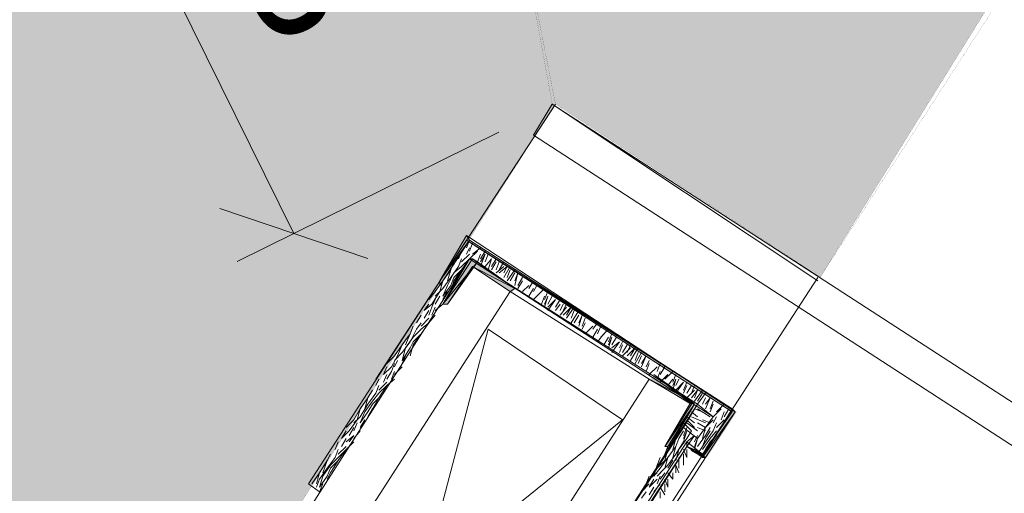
# Model space of a CAD drawing. Header units: millimetres. Extents: x 140304 to 319987, y -10756 to 142544.
# Tile 191 of 203: x 194317 to 195252, y 71592 to 72041. Entities that reach past the tile are written whole.
import ezdxf

# ---------------------------------------------------------------- set-up
doc = ezdxf.new("R2010")
doc.units = ezdxf.units.MM
doc.header["$LTSCALE"] = 10
doc.header["$PDMODE"] = 35
doc.header["$PDSIZE"] = -1000
doc.layers.get('0').update_dxf_attribs({"linetype": 'CONTINUOUS'})
doc.layers.get('Defpoints').update_dxf_attribs({"color": 253, "linetype": 'CONTINUOUS'})
doc.layers.add('4', color=3, linetype='CONTINUOUS')
for name, color, linetype, lineweight in [('DIM', 150, 'CONTINUOUS', 15), ('ele_15', 34, 'CONTINUOUS', 15), ('FLOORING', 30, 'CONTINUOUS', 15)]:
    doc.layers.add(name, color=color, linetype=linetype, lineweight=lineweight)
doc.layers.add('H', color=7, linetype='CONTINUOUS', lineweight=53, true_color=0x0000d1)
doc.styles.get("Standard").update_dxf_attribs({"font": 'verdana.ttf'})
doc.dimstyles.new('LBF 75', dxfattribs={"dimscale": 60, "dimtxt": 1.75, "dimasz": 1.75, "dimexe": 1, "dimexo": 1, "dimgap": 1, "dimtad": 1, "dimdec": 0, "dimrnd": 5, "dimzin": 12, "dimdsep": 46, "dimtxsty": 'Standard', "dimblk": 'OBLIQUE', "dimcen": 0, "dimclrd": 256, "dimclre": 256, "dimadec": 0, "dimazin": 3, "dimtfac": 1, "dimtdec": 0, "dimtofl": 0, "dimtmove": 0, "dimatfit": 3, "dimldrblk": 'OBLIQUE', "dimfxl": 0.18, "dimtolj": 1, "dimtzin": 0, "dimlwd": -1, "dimlwe": -1, "dimarcsym": 0})

# ---------------------------------------------------------------- blocks, each defined once
blk = doc.blocks.new('Base lucknow')
at = {"layer": 'H', "linetype": 'Continuous'}
for points in [[(164686.39, 91688.09), (164711.61, 91731.06), (164714.64, 91728.11), (164686.39, 91685.07), (164686.39, 91688.09)], [(164963.77, 91567.94), (164963.77, 91565), (164711.61, 91728.11), (164714.64, 91728.11), (164963.77, 91567.94)], [(164690.85, 91667.32), (164714.64, 91710.29), (164719.1, 91710.29), (164690.85, 91667.32)], [(164690.85, 91667.32), (164719.1, 91710.29), (164722.04, 91705.83), (164693.87, 91667.32), (164690.85, 91667.32)], [(164757.61, 91682.12), (164754.66, 91677.67), (164719.1, 91702.89), (164722.04, 91705.83), (164757.61, 91682.12)], [(164925.18, 91575.34), (164925.18, 91570.88), (164886.67, 91596.11), (164889.61, 91599.05), (164925.18, 91575.34)], [(164899.95, 91532.37), (164925.18, 91575.34), (164928.21, 91570.88), (164899.95, 91532.37)], [(164899.95, 91532.37), (164928.21, 91570.88), (164904.41, 91532.37), (164899.95, 91532.37)], [(164904.41, 91527.92), (164904.41, 91532.37), (164928.21, 91570.88), (164904.41, 91527.92)], [(164935.61, 91521.95), (164963.77, 91567.94), (164968.23, 91565), (164940.06, 91521.95), (164935.61, 91521.95)], [(164647.88, 91112.64), (164922.24, 91535.32), (164922.24, 91532.37), (164650.82, 91112.64), (164647.88, 91112.64)], [(164925.18, 91527.92), (164922.24, 91532.37), (164928.21, 91527.92), (164925.18, 91527.92)], [(164935.61, 91524.89), (164935.61, 91521.95), (164925.18, 91527.92), (164928.21, 91527.92), (164935.61, 91524.89)]]:
    blk.add_hatch(color=256, dxfattribs=at).paths.add_polyline_path(points)
for points in [[(164625.6, 91596.11), (164796.2, 91857.09)], [(164775.43, 91827.5), (164793.17, 91857.09)], [(164793.17, 91857.09), (165298.92, 91529.35)], [(164793.17, 91857.09), (165045.33, 91689.52)], [(165251.5, 91519.01), (164775.43, 91827.5)], [(164711.61, 91732.57), (164686.39, 91689.52)], [(164711.61, 91732.57), (164686.39, 91689.52)], [(164714.64, 91728.11), (164711.61, 91732.57)], [(164966.71, 91565), (164711.61, 91732.57)], [(164561.87, 91496.72), (164711.61, 91728.11)], [(164686.39, 91689.52), (164714.64, 91728.11)], [(164686.39, 91689.52), (164714.64, 91728.11)], [(164714.64, 91728.11), (164686.39, 91685.07)], [(164686.39, 91689.52), (164711.61, 91728.11)], [(164714.64, 91728.11), (164711.61, 91720.72)], [(164711.61, 91728.11), (164963.77, 91567.94)], [(164963.77, 91565), (164711.61, 91728.11)], [(164711.61, 91728.11), (164963.77, 91565)], [(164711.61, 91728.11), (164963.77, 91565)], [(164714.64, 91728.11), (164963.77, 91567.94)], [(164963.77, 91567.94), (164714.64, 91728.11)], [(164717.58, 91725.17), (164714.64, 91717.69)], [(164707.16, 91717.69), (164704.21, 91710.29)], [(164714.64, 91714.75), (164707.16, 91707.35)], [(164714.64, 91720.72), (164711.61, 91714.75)], [(164722.04, 91717.69), (164714.64, 91710.29)], [(164724.98, 91720.72), (164717.58, 91714.75)], [(164724.98, 91714.75), (164722.04, 91707.35)], [(164729.44, 91717.69), (164724.98, 91710.29)], [(164729.44, 91714.75), (164724.98, 91702.89)], [(164729.44, 91714.75), (164724.98, 91707.35)], [(164732.38, 91714.75), (164729.44, 91707.35)], [(164404.64, 91226.83), (164714.64, 91710.29)], [(164404.64, 91226.83), (164714.64, 91710.29)], [(164689.42, 91667.32), (164714.64, 91710.29)], [(164714.64, 91710.29), (164689.42, 91667.32)], [(164714.64, 91710.29), (164689.42, 91667.32)], [(164689.42, 91667.32), (164714.64, 91710.29)], [(164714.64, 91710.29), (164689.42, 91667.32)], [(164689.42, 91667.32), (164714.64, 91710.29)], [(164689.42, 91667.32), (164714.64, 91710.29)], [(164714.64, 91710.29), (164689.42, 91667.32)], [(164714.64, 91710.29), (164689.42, 91667.32)], [(164689.42, 91667.32), (164714.64, 91710.29)], [(164714.64, 91710.29), (164689.42, 91667.32)], [(164689.42, 91667.32), (164714.64, 91710.29)], [(164689.42, 91667.32), (164714.64, 91710.29)], [(164714.64, 91710.29), (164689.42, 91667.32)], [(164714.64, 91710.29), (164689.42, 91667.32)], [(164689.42, 91667.32), (164714.64, 91710.29)], [(164714.64, 91710.29), (164689.42, 91667.32)], [(164689.42, 91667.32), (164714.64, 91710.29)], [(164689.42, 91667.32), (164714.64, 91710.29)], [(164714.64, 91710.29), (164689.42, 91667.32)], [(164717.58, 91710.29), (164689.42, 91667.32)], [(164689.42, 91667.32), (164717.58, 91710.29)], [(164717.58, 91710.29), (164689.42, 91667.32)], [(164689.42, 91667.32), (164717.58, 91710.29)], [(164689.42, 91667.32), (164717.58, 91710.29)], [(164717.58, 91710.29), (164689.42, 91667.32)], [(164717.58, 91710.29), (164689.42, 91667.32)], [(164689.42, 91667.32), (164717.58, 91710.29)], [(164717.58, 91710.29), (164689.42, 91667.32)], [(164689.42, 91667.32), (164717.58, 91710.29)], [(164689.42, 91667.32), (164717.58, 91710.29)], [(164717.58, 91710.29), (164689.42, 91667.32)], [(164717.58, 91710.29), (164689.42, 91667.32)], [(164689.42, 91667.32), (164717.58, 91710.29)], [(164717.58, 91710.29), (164689.42, 91667.32)], [(164689.42, 91667.32), (164714.64, 91710.29)], [(164717.58, 91710.29), (164689.42, 91667.32)], [(164689.42, 91667.32), (164714.64, 91710.29)], [(164689.42, 91667.32), (164722.04, 91707.35)], [(164689.42, 91667.32), (164722.04, 91707.35)], [(164722.04, 91707.35), (164693.87, 91667.32)], [(164699.76, 91707.35), (164696.82, 91699.95)], [(164707.16, 91710.29), (164704.21, 91702.89)], [(164714.64, 91710.29), (164707.16, 91699.95)], [(164714.64, 91710.29), (164707.16, 91702.89)], [(164714.64, 91710.29), (164945.95, 91560.54)], [(164714.64, 91710.29), (164931.15, 91572.4)], [(164714.64, 91710.29), (164714.64, 91710.29)], [(164714.64, 91710.29), (164714.64, 91710.29)], [(164714.64, 91710.29), (164714.64, 91710.29)], [(164714.64, 91710.29), (164714.64, 91710.29)], [(164714.64, 91710.29), (164714.64, 91710.29)], [(164714.64, 91710.29), (164714.64, 91710.29)], [(164714.64, 91710.29), (164714.64, 91710.29)], [(164714.64, 91710.29), (164717.58, 91710.29)], [(164717.58, 91710.29), (164717.58, 91710.29)], [(164717.58, 91710.29), (164717.58, 91710.29)], [(164717.58, 91710.29), (164717.58, 91710.29)], [(164717.58, 91710.29), (164717.58, 91710.29)], [(164722.04, 91707.35), (164717.58, 91710.29)], [(164717.58, 91710.29), (164757.61, 91682.12)], [(164722.04, 91707.35), (164757.61, 91682.12)], [(164757.61, 91682.12), (164722.04, 91707.35)], [(164735.41, 91710.29), (164729.44, 91702.89)], [(164735.41, 91710.29), (164732.38, 91699.95)], [(164739.78, 91710.29), (164735.41, 91702.89)], [(164739.78, 91707.35), (164735.41, 91699.95)], [(164739.78, 91707.35), (164735.41, 91699.95)], [(164742.81, 91707.35), (164739.78, 91699.95)], [(164747.26, 91707.35), (164742.81, 91699.95)], [(164696.82, 91699.95), (164689.42, 91689.52)], [(164717.58, 91702.89), (164693.87, 91667.32)], [(164696.82, 91699.95), (164693.87, 91689.52)], [(164699.76, 91696.92), (164693.87, 91685.07)], [(164704.21, 91702.89), (164696.82, 91692.55)], [(164707.16, 91702.89), (164699.76, 91696.92)], [(164707.16, 91699.95), (164699.76, 91689.52)], [(164707.16, 91699.95), (164699.76, 91692.55)], [(164717.58, 91702.89), (164757.61, 91682.12)], [(164753.15, 91679.18), (164717.58, 91702.89)], [(164757.61, 91682.12), (164717.58, 91702.89)], [(164747.26, 91702.89), (164739.78, 91696.92)], [(164750.21, 91702.89), (164742.81, 91696.92)], [(164753.15, 91702.89), (164747.26, 91692.55)], [(164750.21, 91702.89), (164747.26, 91696.92)], [(164757.61, 91699.95), (164750.21, 91689.52)], [(164753.15, 91699.95), (164750.21, 91692.55)], [(164753.15, 91699.95), (164750.21, 91692.55)], [(164757.61, 91696.92), (164753.15, 91689.52)], [(164760.55, 91696.92), (164757.61, 91685.07)], [(164760.55, 91696.92), (164757.61, 91689.52)], [(164689.42, 91689.52), (164682.02, 91679.18)], [(164689.42, 91689.52), (164686.39, 91679.18)], [(164686.39, 91685.07), (164686.39, 91689.52)], [(164696.82, 91692.55), (164689.42, 91682.12)], [(164696.82, 91685.07), (164689.42, 91674.72)], [(164693.87, 91685.07), (164689.42, 91674.72)], [(164699.76, 91692.55), (164696.82, 91685.07)], [(164699.76, 91689.52), (164696.82, 91679.18)], [(164765.01, 91692.55), (164760.55, 91685.07)], [(164765.01, 91689.52), (164760.55, 91682.12)], [(164770.98, 91685.07), (164765.01, 91679.18)], [(164775.43, 91689.52), (164770.98, 91682.12)], [(164778.37, 91685.07), (164775.43, 91679.18)], [(164874.81, 91429.96), (165045.33, 91692.55)], [(164753.15, 91679.18), (164447.68, 91204.54)], [(164682.02, 91679.18), (164676.05, 91671.78)], [(164686.39, 91679.18), (164678.99, 91667.32)], [(164689.42, 91682.12), (164682.02, 91674.72)], [(164693.87, 91679.18), (164689.42, 91671.78)], [(164757.61, 91682.12), (164753.15, 91679.18)], [(164885.16, 91596.11), (164753.15, 91679.18)], [(164775.43, 91682.12), (164770.98, 91674.72)], [(164782.83, 91679.18), (164775.43, 91671.78)], [(164785.77, 91682.12), (164778.37, 91674.72)], [(164788.8, 91679.18), (164785.77, 91671.78)], [(164678.99, 91667.32), (164671.59, 91661.35)], [(164676.05, 91667.32), (164671.59, 91661.35)], [(164682.02, 91671.78), (164678.99, 91664.3)], [(164686.39, 91674.72), (164682.02, 91667.32)], [(164689.42, 91667.32), (164682.02, 91661.35)], [(164693.87, 91667.32), (164689.42, 91667.32)], [(164785.77, 91674.72), (164782.83, 91667.32)], [(164788.8, 91674.72), (164785.77, 91664.3)], [(164788.8, 91674.72), (164785.77, 91667.32)], [(164793.17, 91674.72), (164788.8, 91667.32)], [(164796.2, 91671.78), (164788.8, 91661.35)], [(164796.2, 91671.78), (164788.8, 91664.3)], [(164800.66, 91671.78), (164796.2, 91664.3)], [(164800.66, 91667.32), (164796.2, 91661.35)], [(164800.66, 91667.32), (164796.2, 91661.35)], [(164803.6, 91667.32), (164800.66, 91661.35)], [(164806.54, 91667.32), (164803.6, 91661.35)], [(164668.65, 91656.9), (164664.19, 91649.5)], [(164676.05, 91661.35), (164671.59, 91653.96)], [(164678.99, 91664.3), (164676.05, 91656.9)], [(164682.02, 91656.9), (164676.05, 91649.5)], [(164682.02, 91664.3), (164678.99, 91656.9)], [(164806.54, 91664.3), (164800.66, 91656.9)], [(164811, 91664.3), (164803.6, 91656.9)], [(164813.94, 91664.3), (164806.54, 91653.96)], [(164811, 91664.3), (164806.54, 91656.9)], [(164818.4, 91661.35), (164811, 91649.5)], [(164813.94, 91661.35), (164811, 91653.96)], [(164813.94, 91661.35), (164811, 91653.96)], [(164818.4, 91656.9), (164813.94, 91649.5)], [(164821.42, 91656.9), (164818.4, 91646.56)], [(164821.42, 91656.9), (164818.4, 91649.5)], [(164668.65, 91649.5), (164664.19, 91643.53)], [(164676.05, 91653.96), (164668.65, 91646.56)], [(164676.05, 91649.5), (164668.65, 91639.16)], [(164676.05, 91649.5), (164668.65, 91643.53)], [(164824.37, 91653.96), (164821.42, 91646.56)], [(164824.37, 91649.5), (164821.42, 91643.53)], [(164836.22, 91649.5), (164831.77, 91643.53)], [(164732.38, 91643.53), (164604.83, 91158.64)], [(164658.22, 91639.16), (164650.82, 91628.73)], [(164658.22, 91639.16), (164653.77, 91628.73)], [(164661.25, 91646.56), (164658.22, 91639.16)], [(164664.19, 91643.53), (164658.22, 91631.67)], [(164668.65, 91643.53), (164661.25, 91636.13)], [(164668.65, 91639.16), (164661.25, 91628.73)], [(164668.65, 91639.16), (164661.25, 91631.67)], [(164859.93, 91557.51), (164732.38, 91643.53)], [(164831.77, 91646.56), (164824.37, 91639.16)], [(164836.22, 91643.53), (164831.77, 91636.13)], [(164839.16, 91646.56), (164836.22, 91639.16)], [(164842.19, 91639.16), (164836.22, 91631.67)], [(164846.56, 91643.53), (164839.16, 91636.13)], [(164849.59, 91639.16), (164846.56, 91631.67)], [(164650.82, 91628.73), (164643.42, 91618.39)], [(164650.82, 91628.73), (164646.37, 91618.39)], [(164658.22, 91631.67), (164650.82, 91621.33)], [(164661.25, 91636.13), (164653.77, 91625.79)], [(164661.25, 91631.67), (164658.22, 91625.79)], [(164661.25, 91628.73), (164658.22, 91618.39)], [(164846.56, 91636.13), (164842.19, 91628.73)], [(164849.59, 91636.13), (164846.56, 91625.79)], [(164849.59, 91636.13), (164846.56, 91628.73)], [(164854.05, 91636.13), (164849.59, 91628.73)], [(164856.99, 91631.67), (164849.59, 91621.33)], [(164856.99, 91631.67), (164849.59, 91625.79)], [(164859.93, 91631.67), (164856.99, 91625.79)], [(164859.93, 91628.73), (164856.99, 91621.33)], [(164859.93, 91628.73), (164856.99, 91621.33)], [(164864.39, 91628.73), (164859.93, 91621.33)], [(164867.33, 91628.73), (164864.39, 91621.33)], [(164650.82, 91621.33), (164643.42, 91613.93)], [(164658.22, 91625.79), (164650.82, 91613.93)], [(164653.77, 91625.79), (164650.82, 91613.93)], [(164867.33, 91625.79), (164859.93, 91618.39)], [(164871.79, 91625.79), (164864.39, 91618.39)], [(164874.81, 91625.79), (164867.33, 91613.93)], [(164871.79, 91625.79), (164867.33, 91618.39)], [(164877.76, 91621.33), (164871.79, 91610.91)], [(164874.81, 91621.33), (164871.79, 91613.93)], [(164874.81, 91621.33), (164871.79, 91613.93)], [(164643.42, 91618.39), (164636.03, 91610.91)], [(164646.37, 91618.39), (164640.48, 91607.96)], [(164643.42, 91610.91), (164640.48, 91603.51)], [(164646.37, 91613.93), (164643.42, 91607.96)], [(164653.77, 91618.39), (164650.82, 91610.91)], [(164877.76, 91618.39), (164874.81, 91610.91)], [(164882.21, 91618.39), (164877.76, 91607.96)], [(164882.21, 91618.39), (164877.76, 91610.91)], [(164885.16, 91613.93), (164882.21, 91607.96)], [(164885.16, 91610.91), (164882.21, 91603.51)], [(164895.58, 91610.91), (164892.56, 91603.51)], [(164640.48, 91607.96), (164633, 91600.56)], [(164636.03, 91607.96), (164633, 91600.56)], [(164636.03, 91600.56), (164633, 91593.17)], [(164640.48, 91603.51), (164636.03, 91596.11)], [(164643.42, 91603.51), (164640.48, 91596.11)], [(164650.82, 91607.96), (164643.42, 91600.56)], [(164892.56, 91607.96), (164885.16, 91600.56)], [(164889.61, 91600.56), (164925.18, 91575.34)], [(164925.18, 91575.34), (164889.61, 91600.56)], [(164928.21, 91572.4), (164889.61, 91600.56)], [(164889.61, 91600.56), (164925.18, 91572.4)], [(164895.58, 91603.51), (164892.56, 91596.11)], [(164899.95, 91607.96), (164895.58, 91600.56)], [(164902.98, 91600.56), (164895.58, 91593.17)], [(164907.44, 91603.51), (164899.95, 91596.11)], [(164910.38, 91600.56), (164907.44, 91593.17)], [(164579.61, 91120.04), (164885.16, 91596.11)], [(164628.63, 91596.11), (164625.6, 91590.14)], [(164636.03, 91593.17), (164628.63, 91585.77)], [(164643.42, 91596.11), (164636.03, 91590.14)], [(164885.16, 91596.11), (164925.18, 91575.34)], [(164925.18, 91572.4), (164885.16, 91596.11)], [(164907.44, 91596.11), (164902.98, 91590.14)], [(164910.38, 91596.11), (164907.44, 91585.77)], [(164910.38, 91596.11), (164907.44, 91590.14)], [(164913.32, 91596.11), (164910.38, 91590.14)], [(164917.78, 91593.17), (164910.38, 91582.74)], [(164917.78, 91593.17), (164910.38, 91585.77)], [(164920.72, 91593.17), (164917.78, 91585.77)], [(164622.66, 91585.77), (164618.2, 91578.28)], [(164625.6, 91582.74), (164618.2, 91572.4)], [(164628.63, 91582.74), (164622.66, 91575.34)], [(164628.63, 91590.14), (164625.6, 91582.74)], [(164636.03, 91590.14), (164628.63, 91578.28)], [(164636.03, 91590.14), (164628.63, 91582.74)], [(164920.72, 91590.14), (164917.78, 91582.74)], [(164920.72, 91590.14), (164917.78, 91582.74)], [(164925.18, 91590.14), (164920.72, 91582.74)], [(164928.21, 91585.77), (164920.72, 91578.28)], [(164928.21, 91590.14), (164925.18, 91582.74)], [(164931.15, 91585.77), (164925.18, 91578.28)], [(164935.61, 91585.77), (164928.21, 91575.34)], [(164931.15, 91585.77), (164928.21, 91578.28)], [(164938.55, 91582.74), (164931.15, 91572.4)], [(164935.61, 91582.74), (164931.15, 91575.34)], [(164935.61, 91582.74), (164931.15, 91575.34)], [(164618.2, 91578.28), (164610.8, 91567.94)], [(164618.2, 91572.4), (164610.8, 91560.54)], [(164618.2, 91578.28), (164615.26, 91567.94)], [(164622.66, 91575.34), (164615.26, 91565)], [(164622.66, 91572.4), (164618.2, 91565)], [(164931.15, 91572.4), (164618.2, 91087.42)], [(164628.63, 91578.28), (164622.66, 91567.94)], [(164628.63, 91578.28), (164622.66, 91572.4)], [(164899.95, 91532.37), (164925.18, 91575.34)], [(164928.21, 91572.4), (164899.95, 91532.37)], [(164899.95, 91532.37), (164928.21, 91572.4)], [(164928.21, 91572.4), (164899.95, 91532.37)], [(164928.21, 91572.4), (164899.95, 91532.37)], [(164899.95, 91532.37), (164928.21, 91572.4)], [(164899.95, 91532.37), (164928.21, 91572.4)], [(164925.18, 91572.4), (164899.95, 91532.37)], [(164928.21, 91572.4), (164902.98, 91532.37)], [(164928.21, 91572.4), (164902.98, 91532.37)], [(164902.98, 91532.37), (164928.21, 91572.4)], [(164902.98, 91532.37), (164928.21, 91572.4)], [(164928.21, 91572.4), (164902.98, 91532.37)], [(164928.21, 91572.4), (164902.98, 91532.37)], [(164902.98, 91532.37), (164928.21, 91572.4)], [(164902.98, 91532.37), (164928.21, 91572.4)], [(164928.21, 91572.4), (164902.98, 91529.35)], [(164928.21, 91572.4), (164902.98, 91529.35)], [(164902.98, 91529.35), (164928.21, 91572.4)], [(164902.98, 91529.35), (164928.21, 91572.4)], [(164928.21, 91572.4), (164902.98, 91529.35)], [(164928.21, 91572.4), (164902.98, 91529.35)], [(164902.98, 91529.35), (164928.21, 91572.4)], [(164928.21, 91572.4), (164902.98, 91529.35)], [(164902.98, 91529.35), (164928.21, 91572.4)], [(164902.98, 91529.35), (164928.21, 91572.4)], [(164928.21, 91572.4), (164902.98, 91529.35)], [(164928.21, 91572.4), (164902.98, 91529.35)], [(164902.98, 91529.35), (164928.21, 91572.4)], [(164928.21, 91572.4), (164902.98, 91529.35)], [(164902.98, 91529.35), (164928.21, 91572.4)], [(164902.98, 91529.35), (164928.21, 91572.4)], [(164928.21, 91572.4), (164902.98, 91529.35)], [(164928.21, 91572.4), (164902.98, 91529.35)], [(164902.98, 91529.35), (164928.21, 91572.4)], [(164928.21, 91572.4), (164902.98, 91529.35)], [(164902.98, 91529.35), (164928.21, 91572.4)], [(164902.98, 91529.35), (164928.21, 91572.4)], [(164928.21, 91572.4), (164902.98, 91529.35)], [(164928.21, 91572.4), (164902.98, 91529.35)], [(164902.98, 91529.35), (164928.21, 91572.4)], [(164902.98, 91529.35), (164928.21, 91572.4)], [(164917.78, 91550.12), (164931.15, 91572.4)], [(164925.18, 91575.34), (164925.18, 91572.4)], [(164925.18, 91575.34), (164928.21, 91572.4)], [(164928.21, 91572.4), (164928.21, 91572.4)], [(164928.21, 91572.4), (164928.21, 91572.4)], [(164928.21, 91572.4), (164928.21, 91572.4)], [(164928.21, 91572.4), (164928.21, 91572.4)], [(164928.21, 91572.4), (164928.21, 91572.4)], [(164928.21, 91572.4), (164928.21, 91572.4)], [(164928.21, 91572.4), (164928.21, 91572.4)], [(164928.21, 91572.4), (164928.21, 91572.4)], [(164928.21, 91572.4), (164928.21, 91572.4)], [(164928.21, 91572.4), (164928.21, 91572.4)], [(164928.21, 91572.4), (164928.21, 91572.4)], [(164928.21, 91572.4), (164928.21, 91572.4)], [(164931.15, 91572.4), (164945.95, 91560.54)], [(164938.55, 91578.28), (164935.61, 91572.4)], [(164943, 91578.28), (164938.55, 91567.94)], [(164943, 91578.28), (164938.55, 91572.4)], [(164945.95, 91575.34), (164943, 91567.94)], [(164945.95, 91572.4), (164943, 91565)], [(164956.37, 91572.4), (164948.97, 91565)], [(164610.8, 91567.94), (164604.83, 91557.51)], [(164610.8, 91567.94), (164607.86, 91557.51)], [(164618.2, 91565), (164610.8, 91554.57)], [(164615.26, 91565), (164610.8, 91554.57)], [(164622.66, 91567.94), (164618.2, 91560.54)], [(164925.18, 91565), (164931.15, 91560.54)], [(164928.21, 91567.94), (164935.61, 91565)], [(164931.15, 91567.94), (164943, 91560.54)], [(164963.77, 91567.94), (164935.61, 91521.95)], [(164935.61, 91521.95), (164966.71, 91565)], [(164935.61, 91521.95), (164966.71, 91565)], [(164963.77, 91565), (164935.61, 91524.89)], [(164963.77, 91565), (164935.61, 91524.89)], [(164966.71, 91565), (164938.55, 91521.95)], [(164938.55, 91521.95), (164966.71, 91565)], [(164953.35, 91567.94), (164945.95, 91560.54)], [(164956.37, 91565), (164953.35, 91557.51)], [(164960.83, 91567.94), (164956.37, 91560.54)], [(164963.77, 91567.94), (164963.77, 91565)], [(164966.71, 91565), (164963.77, 91567.94)], [(164859.93, 91557.51), (164472.82, 91244.65)], [(164604.83, 91557.51), (164597.43, 91550.12)], [(164607.86, 91557.51), (164600.38, 91547.17)], [(164610.8, 91560.54), (164604.83, 91554.57)], [(164607.86, 91554.57), (164604.83, 91547.17)], [(164615.26, 91557.51), (164610.8, 91550.12)], [(164917.78, 91554.57), (164925.18, 91547.17)], [(164920.72, 91560.54), (164928.21, 91554.57)], [(164920.72, 91557.51), (164928.21, 91550.12)], [(164920.72, 91554.57), (164931.15, 91547.17)], [(164925.18, 91560.54), (164938.55, 91554.57)], [(164945.95, 91560.54), (164931.15, 91539.77)], [(164945.95, 91560.54), (164931.15, 91539.77)], [(164931.15, 91554.57), (164938.55, 91550.12)], [(164935.61, 91557.51), (164943, 91554.57)], [(164945.95, 91557.51), (164938.55, 91550.12)], [(164948.97, 91560.54), (164945.95, 91554.57)], [(164948.97, 91554.57), (164945.95, 91547.17)], [(164956.37, 91557.51), (164948.97, 91550.12)], [(164600.38, 91547.17), (164592.98, 91539.77)], [(164597.43, 91547.17), (164592.98, 91539.77)], [(164604.83, 91550.12), (164600.38, 91542.72)], [(164610.8, 91547.17), (164604.83, 91539.77)], [(164917.78, 91550.12), (164633, 91109.62)], [(164917.78, 91547.17), (164913.32, 91539.77)], [(164920.72, 91550.12), (164917.78, 91542.72)], [(164931.15, 91539.77), (164917.78, 91550.12)], [(164931.15, 91539.77), (164917.78, 91550.12)], [(164920.72, 91547.17), (164917.78, 91536.75)], [(164920.72, 91547.17), (164917.78, 91539.77)], [(164925.18, 91547.17), (164920.72, 91539.77)], [(164931.15, 91550.12), (164938.55, 91547.17)], [(164938.55, 91550.12), (164935.61, 91539.77)], [(164943, 91550.12), (164938.55, 91542.72)], [(164945.95, 91547.17), (164938.55, 91536.75)], [(164943, 91547.17), (164938.55, 91539.77)], [(164948.97, 91547.17), (164943, 91539.77)], [(164590.03, 91536.75), (164587.09, 91529.35)], [(164597.43, 91539.77), (164592.98, 91532.37)], [(164604.83, 91542.72), (164597.43, 91536.75)], [(164604.83, 91536.75), (164597.43, 91529.35)], [(164604.83, 91542.72), (164600.38, 91536.75)], [(164920.72, 91536.75), (164646.37, 91112.64)], [(164920.72, 91536.75), (164646.37, 91112.64)], [(164920.72, 91536.75), (164646.37, 91112.64)], [(164910.38, 91539.77), (164902.98, 91532.37)], [(164910.38, 91539.77), (164907.44, 91529.35)], [(164913.32, 91539.77), (164910.38, 91532.37)], [(164917.78, 91536.75), (164910.38, 91524.89)], [(164920.72, 91539.77), (164913.32, 91529.35)], [(164928.21, 91542.72), (164920.72, 91532.37)], [(164928.21, 91542.72), (164920.72, 91536.75)], [(164920.72, 91532.37), (164920.72, 91536.75)], [(164935.61, 91524.89), (164920.72, 91536.75)], [(164935.61, 91524.89), (164920.72, 91536.75)], [(164931.15, 91542.72), (164928.21, 91536.75)], [(164931.15, 91539.77), (164928.21, 91529.35)], [(164931.15, 91539.77), (164928.21, 91532.37)], [(164938.55, 91542.72), (164931.15, 91532.37)], [(164938.55, 91536.75), (164931.15, 91524.89)], [(164938.55, 91539.77), (164935.61, 91532.37)], [(164943, 91539.77), (164935.61, 91529.35)], [(164943, 91536.75), (164938.55, 91529.35)], [(164948.97, 91542.72), (164943, 91536.75)], [(164590.03, 91529.35), (164587.09, 91521.95)], [(164597.43, 91532.37), (164590.03, 91524.89)], [(164597.43, 91529.35), (164590.03, 91519.01)], [(164597.43, 91529.35), (164590.03, 91521.95)], [(164646.37, 91112.64), (164920.72, 91532.37)], [(164646.37, 91112.64), (164920.72, 91532.37)], [(164920.72, 91532.37), (164650.82, 91112.64)], [(164650.82, 91112.64), (164920.72, 91532.37)], [(164653.77, 91112.64), (164920.72, 91532.37)], [(164920.72, 91532.37), (164653.77, 91112.64)], [(164902.98, 91532.37), (164899.95, 91524.89)], [(164902.98, 91532.37), (164899.95, 91532.37)], [(164902.98, 91529.35), (164899.95, 91519.01)], [(164910.38, 91532.37), (164902.98, 91521.95)], [(164902.98, 91529.35), (164902.98, 91532.37)], [(164910.38, 91532.37), (164907.44, 91521.95)], [(164913.32, 91529.35), (164910.38, 91519.01)], [(164920.72, 91521.95), (164917.78, 91529.35)], [(164928.21, 91529.35), (164920.72, 91532.37)], [(164920.72, 91532.37), (164928.21, 91529.35)], [(164920.72, 91532.37), (164928.21, 91529.35)], [(164925.18, 91529.35), (164920.72, 91532.37)], [(164920.72, 91532.37), (164938.55, 91521.95)], [(164920.72, 91521.95), (164920.72, 91529.35)], [(164928.21, 91529.35), (164925.18, 91529.35)], [(164925.18, 91529.35), (164935.61, 91524.89)], [(164935.61, 91521.95), (164925.18, 91529.35)], [(164928.21, 91529.35), (164928.21, 91529.35)], [(164928.21, 91529.35), (164935.61, 91524.89)], [(164935.61, 91524.89), (164928.21, 91529.35)], [(164579.61, 91519.01), (164572.21, 91507.15)], [(164579.61, 91519.01), (164575.24, 91507.15)], [(164582.63, 91524.89), (164579.61, 91519.01)], [(164587.09, 91521.95), (164579.61, 91511.61)], [(164590.03, 91521.95), (164582.63, 91514.55)], [(164590.03, 91519.01), (164582.63, 91507.15)], [(164590.03, 91519.01), (164582.63, 91511.61)], [(164668.65, 91102.22), (164938.55, 91521.95)], [(164895.58, 91521.95), (164892.56, 91514.55)], [(164899.95, 91519.01), (164892.56, 91511.61)], [(164902.98, 91521.95), (164895.58, 91511.61)], [(164902.98, 91521.95), (164899.95, 91511.61)], [(164910.38, 91524.89), (164902.98, 91514.55)], [(164907.44, 91519.01), (164902.98, 91511.61)], [(164913.32, 91514.55), (164913.32, 91521.95)], [(164913.32, 91511.61), (164913.32, 91519.01)], [(164917.78, 91519.01), (164917.78, 91524.89)], [(164917.78, 91514.55), (164917.78, 91521.95)], [(164935.61, 91524.89), (164935.61, 91521.95)], [(164938.55, 91521.95), (164935.61, 91521.95)], [(164572.21, 91507.15), (164564.81, 91496.72)], [(164572.21, 91507.15), (164569.27, 91496.72)], [(164579.61, 91511.61), (164572.21, 91501.18)], [(164582.63, 91514.55), (164575.24, 91504.12)], [(164582.63, 91511.61), (164579.61, 91504.12)], [(164582.63, 91507.15), (164579.61, 91501.18)], [(164892.56, 91507.15), (164885.16, 91501.18)], [(164892.56, 91514.55), (164889.61, 91504.12)], [(164895.58, 91511.61), (164889.61, 91504.12)], [(164899.95, 91511.61), (164892.56, 91504.12)], [(164902.98, 91514.55), (164895.58, 91507.15)], [(164899.95, 91507.15), (164895.58, 91501.18)], [(164907.44, 91501.18), (164902.98, 91507.15)], [(164907.44, 91501.18), (164907.44, 91507.15)], [(164910.38, 91507.15), (164910.38, 91514.55)], [(164913.32, 91507.15), (164910.38, 91514.55)], [(164572.21, 91501.18), (164569.27, 91493.78)], [(164579.61, 91504.12), (164572.21, 91493.78)], [(164575.24, 91504.12), (164572.21, 91493.78)], [(164885.16, 91504.12), (164882.21, 91496.72)], [(164892.56, 91501.18), (164885.16, 91493.78)], [(164889.61, 91501.18), (164885.16, 91493.78)], [(164895.58, 91504.12), (164892.56, 91496.72)], [(164902.98, 91493.78), (164899.95, 91501.18)], [(164902.98, 91493.78), (164902.98, 91501.18)], [(164572.21, 91489.33), (164561.87, 91496.72)], [(164575.24, 91496.72), (164572.21, 91489.33)], [(164885.16, 91496.72), (164877.76, 91489.33)], [(164882.21, 91489.33), (164877.76, 91483.36)], [(164889.61, 91493.78), (164885.16, 91486.38)], [(164895.58, 91496.72), (164889.61, 91489.33)], [(164899.95, 91486.38), (164895.58, 91493.78)], [(164895.58, 91483.36), (164895.58, 91489.33)], [(164899.95, 91489.33), (164899.95, 91496.72)]]:
    blk.add_lwpolyline(points)
at = {"layer": '4', "ltscale": 0.25, "const_width": 0.1, "flags": 128}
blk.add_lwpolyline([(164793.17, 91857.09), (165047.49, 91692.87), (165221.17, 91961.82, 0.207696), (163845.5, 92782.57), (163832.13, 92659.48, -0.387871), (164793.17, 91857.09, 32.098787)], format="xyb", dxfattribs=at)
blk = doc.blocks.new('_OBLIQUE')
at = {"color": 0, "linetype": 'ByBlock', "lineweight": -2}
for p, q in [((-0.5, -0.5), (0.5, 0.5)), ((0, 0), (0, 0))]:
    blk.add_line(p, q, dxfattribs=at)
blk = doc.blocks.new('*D182')
at = {"layer": 'Defpoints', "color": 0, "ltscale": 0.25, "transparency": 16777216}
for p in [(194566.61, 72485.37), (190343.02, 72047.76), (190404.83, 71714.2)]:
    blk.add_point(p, dxfattribs=at)
at = {"layer": 'DIM', "ltscale": 0.25, "transparency": 16777216}
for p, q in [((194555.67, 72544.37), (194493.87, 72877.93)), ((194504.8, 72818.93), (190343.02, 72047.76)), ((190393.89, 71773.19), (190332.09, 72106.75))]:
    blk.add_line(p, q, dxfattribs=at)
at = {"layer": 'DIM', "ltscale": 0.25, "transparency": 16777216, "xscale": 105, "yscale": 105, "zscale": 105}
for p, rotation in [((194504.8, 72818.93), 10.49782728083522), ((190343.02, 72047.76), 190.4978272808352)]:
    blk.add_blockref('_OBLIQUE', p, dxfattribs=dict(at, rotation=rotation))
at = {"layer": 'DIM', "color": 0, "ltscale": 0.25, "transparency": 16777216, "insert": (192403.01, 72546.11), "char_height": 105, "attachment_point": 5, "rotation": 10.49783}
blk.add_mtext('\\A1;4235', dxfattribs=at)
blk = doc.blocks.new('*D185')
at = {"layer": 'Defpoints', "color": 0, "ltscale": 0.25, "transparency": 16777216}
for p in [(194566.61, 72485.37), (187889.31, 72441.38), (190745.08, 72344.11), (190404.83, 71714.2), (190404.83, 71714.2)]:
    blk.add_point(p, dxfattribs=at)
at = {"layer": 'DIM', "ltscale": 0.25, "transparency": 16777216}
blk.add_arc((190404.83, 71714.2), 715.93, 10.49783, 163.87663, dxfattribs=at)
at = {"layer": 'DIM', "ltscale": 0.25, "transparency": 16777216, "xscale": 105, "yscale": 105, "zscale": 105}
for p, rotation in [((189717.05, 71913.02), 253.8766272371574), ((191108.78, 71844.64), 280.4978272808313)]:
    blk.add_blockref('_OBLIQUE', p, dxfattribs=dict(at, rotation=rotation))
at = {"layer": 'DIM', "color": 0, "ltscale": 0.25, "transparency": 16777216, "insert": (190445.59, 72543.82), "char_height": 105, "attachment_point": 5, "rotation": 357.18723}
blk.add_mtext('\\A1;153°', dxfattribs=at)
blk = doc.blocks.new('*D186')
at = {"layer": 'Defpoints', "color": 0, "ltscale": 0.25, "transparency": 16777216}
for p in [(194566.61, 72485.37), (194318.26, 72362.55), (194825.73, 71961.46)]:
    blk.add_point(p, dxfattribs=at)
at = {"layer": 'DIM', "ltscale": 0.25, "transparency": 16777216}
for p, q in [((194512.82, 72458.77), (194264.48, 72335.95)), ((194577.39, 71838.63), (194318.26, 72362.55)), ((194771.95, 71934.86), (194523.61, 71812.03))]:
    blk.add_line(p, q, dxfattribs=at)
at = {"layer": 'DIM', "ltscale": 0.25, "transparency": 16777216, "xscale": 105, "yscale": 105, "zscale": 105}
for p, rotation in [((194318.26, 72362.55), 116.316901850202), ((194577.39, 71838.63), 296.316901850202)]:
    blk.add_blockref('_OBLIQUE', p, dxfattribs=dict(at, rotation=rotation))
at = {"layer": 'DIM', "color": 0, "ltscale": 0.25, "transparency": 16777216, "insert": (194550.82, 72151.53), "char_height": 105, "attachment_point": 5, "rotation": 296.3169}
blk.add_mtext('\\A1;585', dxfattribs=at)

msp = doc.modelspace()

# ---------------------------------------------------------------- hatches: boundary and pattern name
at = {"layer": 'FLOORING', "ltscale": 0.25, "true_color": 0x707070}
h = msp.add_hatch(dxfattribs=at)
h.set_pattern_fill('AR-SAND', color=8, scale=3, style=0)
h.set_pattern_definition([(37.5, (171023.56, 69785.76), (-4.8001, 146.82397), [0, -115.824, 0, -129.54, 0, -123.825]), (7.5, (171023.56, 69785.76), (134.857, 215.0475), [0, -62.484, 0, -104.394, 0, -40.005]), (327.5, (170929.83, 69785.76), (237.2977, 0.43116), [0, -38.1, 0, -137.16, 0, -179.07]), (317.5, (170929.83, 69785.76), (229.067, 66.8788), [0, -19.05, 0, -89.916, 0, -102.87])])
edge = h.paths.add_edge_path()
edge.add_line((187735.02, 69785.76), (182745.92, 69785.76))
edge.add_line((182745.92, 69785.76), (182745.92, 71377.16))
edge.add_line((182745.92, 71377.16), (182596.09, 71377.16))
edge.add_line((182596.09, 71377.16), (182596.09, 70502.13))
edge.add_line((182596.09, 70502.13), (174989.39, 70502.13))
edge.add_line((174989.39, 70502.13), (174989.39, 70815.08))
edge.add_line((174989.39, 70815.08), (174890.01, 70815.08))
edge.add_line((174890.01, 70815.08), (174890.01, 70163.96))
edge.add_line((174890.01, 70163.96), (171949.03, 70163.96))
edge.add_line((171949.03, 70163.96), (171941.63, 71860.62))
edge.add_line((171941.63, 71860.62), (171048.78, 71857.68))
edge.add_line((171048.78, 71857.68), (171023.56, 75388.9))
edge.add_line((171023.56, 75388.9), (171960.89, 75388.9))
edge.add_line((171960.89, 75388.9), (171966.86, 76032.54))
edge.add_line((171966.86, 76032.54), (176562.88, 76029.59))
edge.add_line((176562.88, 76029.59), (176562.88, 78581.95))
edge.add_line((176562.88, 78581.95), (189879.1, 78581.95))
edge.add_line((189879.1, 78581.95), (189882.53, 78481.14))
edge.add_line((189882.53, 78481.14), (190635.97, 78481.14))
edge.add_arc((190635.97, 76652.26), 1828.87, 61.98066, 90, ccw=False)
edge.add_line((191495.12, 78266.77), (193736.16, 77043.72))
edge.add_arc((192937.48, 75580.26), 1667.21, 42.63006, 61.37641, ccw=False)
edge.add_line((194164.12, 76709.4), (194754.5, 75869.42))
edge.add_line((194754.5, 75869.42), (195003.63, 76039.94))
edge.add_arc((192504.78, 73648.36), 3458.89, 6.01001, 43.74333, ccw=False)
edge.add_arc((193528.14, 73887.28), 2419.65, -29.99552, 2.91947, ccw=False)
edge.add_line((195623.72, 72677.62), (195077.01, 71797.21))
edge.add_line((195077.01, 71797.21), (194825.73, 71961.46))
edge.add_arc((193877.39, 71818.45), 959.07, 8.57559, 44.05821)
edge.add_line((194566.61, 72485.37), (190404.83, 71714.2))
edge.add_line((190404.83, 71714.2), (187889.31, 72441.38))
edge.add_line((187889.31, 72441.38), (187889.31, 70537.69))
edge.add_line((187889.31, 70537.69), (187735.02, 70537.69))
edge.add_line((187735.02, 70537.69), (187735.02, 69785.76))
at = {"layer": 'FLOORING', "ltscale": 0.25, "true_color": 0xff4242}
h = msp.add_hatch(dxfattribs=at)
h.set_pattern_fill('SWAMP', color=20, style=0)
h.set_pattern_definition([(0, (187889.309, 68900.39), (12.7, 21.997), [3.175, -22.225]), (90, (187890.896, 68900.39), (-12.7, 21.997), [1.5875, -42.4066]), (90, (187891.293, 68900.39), (-12.7, 21.997), [1.27, -42.7241]), (90, (187890.5, 68900.39), (-12.7, 21.997), [1.27, -42.7241]), (60, (187891.69, 68900.39), (-12.69996, 21.99702), [1.016, -24.384]), (120, (187890.103, 68900.39), (-25.39996, 2e-05), [1.016, -24.384])])
edge = h.paths.add_edge_path()
edge.add_line((190404.83, 71714.2), (187889.31, 72441.38))
edge.add_line((187889.31, 72441.38), (187889.31, 68900.39))
edge.add_line((187889.31, 68900.39), (191766.5, 68903.32))
edge.add_line((191766.5, 68903.32), (193807.83, 70672.44))
edge.add_line((193807.83, 70672.44), (194010.14, 70859.88))
edge.add_line((194010.14, 70859.88), (194418.16, 71323.14))
edge.add_line((194418.16, 71323.14), (194825.72, 71961.43))
edge.add_arc((193877.57, 71818.58), 958.85, 8.56811, 44.06029)
edge.add_line((194566.61, 72485.37), (190404.83, 71714.2))

# ---------------------------------------------------------------- linework, layer by layer
at = {"layer": 'Defpoints', "ltscale": 0.25, "const_width": 0.1, "flags": 128}
for points in [[(176562.88, 78581.95), (189879.1, 78581.95), (189882.53, 78481.14), (190635.97, 78481.14, -0.12287), (191495.12, 78266.77), (193736.16, 77043.72, -0.081979), (194164.12, 76709.4), (194754.5, 75869.42), (195003.63, 76039.94, -0.166147), (195944.65, 74010.52, -0.144614), (195623.72, 72677.62), (195077.01, 71797.21), (194825.73, 71961.46, 0.156071), (194566.61, 72485.37), (190404.83, 71714.2), (187889.31, 72441.38), (187889.31, 70537.69), (187735.02, 70537.69)], [(190404.83, 71714.2), (187889.31, 72441.38), (187889.31, 68900.39), (191766.5, 68903.32), (193807.83, 70672.44), (194010.14, 70859.88), (194418.16, 71323.14), (194825.72, 71961.43, 0.156114), (194566.61, 72485.37), (190404.83, 71714.2)]]:
    msp.add_lwpolyline(points, format="xyb", dxfattribs=at)

# ---------------------------------------------------------------- block references
at = {"layer": 'ele_15'}
msp.add_blockref('Base lucknow', (30029.52, -19895.66), dxfattribs=at)

# ---------------------------------------------------------------- dimensions: what is measured, and where the dimension line sits
at = {"layer": 'DIM', "ltscale": 0.25}
for p1, p2, distance, picture, middle in [((194566.61, 72485.37), (190404.83, 71714.2), -339.24, '*D182', (192403.01, 72546.11)), ((194825.73, 71961.46), (194566.61, 72485.37), 277.06, '*D186', (194550.82, 72151.53))]:
    dim = msp.add_aligned_dim(p1=p1, p2=p2, distance=distance, dimstyle='LBF 75', dxfattribs=at)
    dim.commit()
    dim.dimension.update_dxf_attribs({"geometry": picture, "text_midpoint": middle})
dim = msp.add_angular_dim_2l(base=(190745.08, 72344.11), line1=((190404.83, 71714.2), (187889.31, 72441.38)), line2=((194566.61, 72485.37), (190404.83, 71714.2)), dimstyle='LBF 75', dxfattribs=at)
dim.commit()
dim.dimension.update_dxf_attribs({"geometry": '*D185', "text_midpoint": (190445.59, 72543.82)})

doc.saveas('drawing.dxf')
